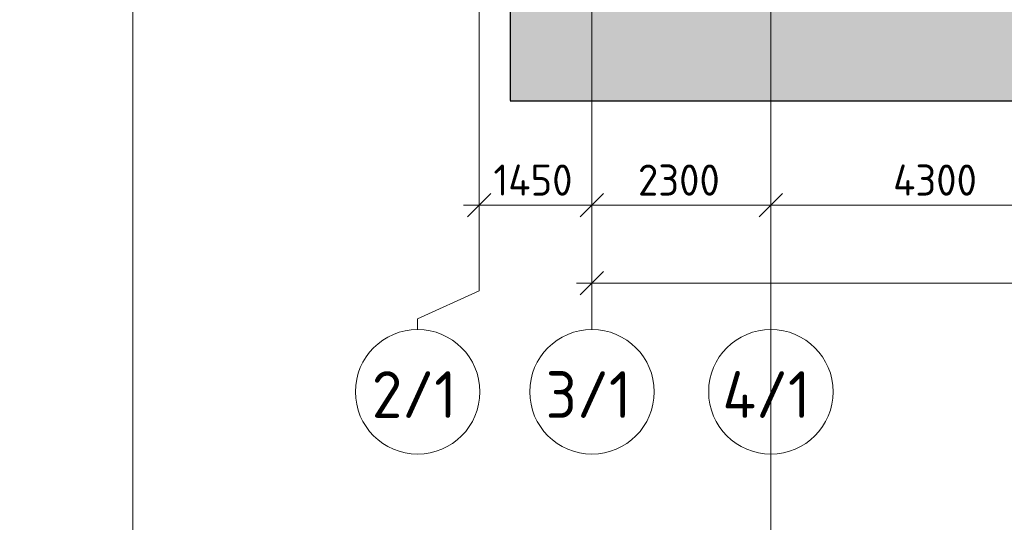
# Model space of a CAD drawing. Header units: millimetres. Extents: x -9064 to 167246, y -7619 to 134351.
# Tile 3 of 112: x -1456 to 11200, y 26784 to 33242. Entities that reach past the tile are written whole.
import ezdxf

# ---------------------------------------------------------------- set-up
doc = ezdxf.new("R2010")
doc.units = ezdxf.units.MM
doc.linetypes.add('3_ Штрих_ 5 х 3 мм', pattern=[8, 5, -3])
doc.linetypes.add('4_ Штрихпунктир_ 10 х 2 мм', pattern=[14, 10, -2, 0, -2])
for name, color, linetype, lineweight in [('A-ANNO-DIMS', 7, 'Continuous', 5), ('A-ANNO-DIMS-200', 7, 'Continuous', 5), ('A-DETL', 7, 'Continuous', 15), ('A-DETL-GENF', 7, 'Continuous', 13), ('S-GRID', 7, 'Continuous', 5), ('S-GRID-IDEN', 7, 'Continuous', 5)]:
    doc.layers.add(name, color=color, linetype=linetype, lineweight=lineweight)
doc.styles.add('GOST Common_1', font='GOST_Common.ttf', dxfattribs={"height": 600})
doc.styles.add('GOST Common_2', font='GOST_Common.ttf', dxfattribs={"height": 400})
doc.dimstyles.new('2_мм', dxfattribs={"dimscale": 304.8, "dimtxt": 402.285999, "dimasz": 0.984252, "dimexe": 0.656168, "dimexo": 0.984252, "dimgap": 0, "dimtad": 1, "dimdec": 0, "dimdsep": 46, "dimtxsty": 'GOST Common_2', "dimblk1": 'OBLIQUE', "dimblk2": 'OBLIQUE', "dimsah": 1, "dimcen": 0.09, "dimdle": 0.656168, "dimadec": 5, "dimazin": 2, "dimtfac": 1, "dimtdec": 4, "dimtix": 1, "dimtmove": 0, "dimatfit": 3, "dimfxl": 1, "dimtvp": 1, "dimtolj": 1, "dimtzin": 0, "dimarcsym": 2})

# ---------------------------------------------------------------- blocks, each defined once
blk = doc.blocks.new('Ось сетки - 8_0 мм-31302-Маркировочный план-схема -2 этажа на отм_-9_600')
at = {"layer": 'S-GRID-IDEN'}
blk.add_circle((0, 0), 4, dxfattribs=at)
blk = doc.blocks.new('DIMBLOCK123-Маркировочный план-схема -2 этажа на отм_-9_600')
at = {"layer": 'A-ANNO-DIMS-200'}
for p, q in [((4450, 30770), (4450, 31058)), ((5900, 30770), (5900, 31058)), ((4250, 30858), (5900, 30858)), ((4450, 30858), (4450, 30770)), ((5900, 30858), (5900, 30770))]:
    blk.add_line(p, q, dxfattribs=at)
at = {"layer": 'A-ANNO-DIMS-200', "lineweight": 25}
for p, q in [((4450, 30858), (4600, 31008)), ((5900, 30858), (6050, 31008)), ((4450, 30858), (4300, 30708)), ((5900, 30858), (5750, 30708))]:
    blk.add_line(p, q, dxfattribs=at)
at = {"layer": 'A-ANNO-DIMS-200', "color": 0, "insert": (4633, 31381), "char_height": 400, "width": 1300.95, "attachment_point": 1, "line_spacing_factor": 1.022761, "style": 'GOST Common_2'}
blk.add_mtext('1450', dxfattribs=at)
blk = doc.blocks.new('_Oblique')
at = {"color": 0, "linetype": 'ByBlock', "lineweight": -2}
blk.add_line((-0.5, -0.5), (0.5, 0.5), dxfattribs=at)
blk = doc.blocks.new('DIMBLOCK124-Маркировочный план-схема -2 этажа на отм_-9_600')
at = {"layer": 'A-ANNO-DIMS-200'}
for p, q in [((5900, 30770), (5900, 31058)), ((8200, 30770), (8200, 31058)), ((5900, 30858), (8200, 30858)), ((5900, 30858), (5900, 30770)), ((8200, 30858), (8200, 30770))]:
    blk.add_line(p, q, dxfattribs=at)
at = {"layer": 'A-ANNO-DIMS-200', "lineweight": 25}
for p, q in [((5900, 30858), (6050, 31008)), ((8200, 30858), (8350, 31008)), ((5900, 30858), (5750, 30708)), ((8200, 30858), (8050, 30708))]:
    blk.add_line(p, q, dxfattribs=at)
at = {"layer": 'A-ANNO-DIMS-200', "color": 0, "insert": (6491, 31381), "char_height": 400, "width": 1341.86, "attachment_point": 1, "line_spacing_factor": 1.022761, "style": 'GOST Common_2'}
blk.add_mtext('2300', dxfattribs=at)
blk = doc.blocks.new('DIMBLOCK125-Маркировочный план-схема -2 этажа на отм_-9_600')
at = {"layer": 'A-ANNO-DIMS-200'}
for p, q in [((8200, 30770), (8200, 31058)), ((12500, 30770), (12500, 31058)), ((8200, 30858), (12500, 30858)), ((8200, 30858), (8200, 30770)), ((12500, 30858), (12500, 30770))]:
    blk.add_line(p, q, dxfattribs=at)
at = {"layer": 'A-ANNO-DIMS-200', "lineweight": 25}
for p, q in [((8200, 30858), (8350, 31008)), ((12500, 30858), (12650, 31008)), ((8200, 30858), (8050, 30708)), ((12500, 30858), (12350, 30708))]:
    blk.add_line(p, q, dxfattribs=at)
at = {"layer": 'A-ANNO-DIMS-200', "color": 0, "insert": (9770, 31381), "char_height": 400, "width": 1390.95, "attachment_point": 1, "line_spacing_factor": 1.022761, "style": 'GOST Common_2'}
blk.add_mtext('4300', dxfattribs=at)
blk = doc.blocks.new('DIMBLOCK138-Маркировочный план-схема -2 этажа на отм_-9_600')
at = {"layer": 'A-ANNO-DIMS-200'}
for p, q in [((5900, 29770), (5900, 30058)), ((37600, 29770), (37600, 30058)), ((5700, 29858), (37800, 29858)), ((5900, 29858), (5900, 29770)), ((37600, 29858), (37600, 29770))]:
    blk.add_line(p, q, dxfattribs=at)
at = {"layer": 'A-ANNO-DIMS-200', "lineweight": 25}
for p, q in [((5900, 29858), (6050, 30008)), ((37600, 29858), (37750, 30008)), ((5900, 29858), (5750, 29708)), ((37600, 29858), (37450, 29708))]:
    blk.add_line(p, q, dxfattribs=at)
at = {"layer": 'A-ANNO-DIMS-200', "color": 0, "insert": (21089, 30381), "char_height": 400, "width": 1587.33, "attachment_point": 1, "line_spacing_factor": 1.022761, "style": 'GOST Common_2'}
blk.add_mtext('31700', dxfattribs=at)

msp = doc.modelspace()

# ---------------------------------------------------------------- hatches: boundary and pattern name
at = {"layer": 'A-DETL-GENF', "true_color": 0xffffff}
h = msp.add_hatch(color=7, dxfattribs=at)
h.paths.add_polyline_path([(4850, 32200), (38582.9, 32200), (38582.9, 48000), (32600, 48000), (32600, 51450), (29550, 51450), (29550, 77950), (32600, 77950), (32600, 100300), (45250, 100300), (45250, 127956.4), (-1456, 127956.4), (-1456, 79200), (4850, 79200), (4850, 32650.6)])
h.paths.add_polyline_path([(37095.7, 36100), (37049.7, 36100), (37050, 36200), (37095.7, 36200), (37091.7, 36192.4), (37056.3, 36190.3), (37054.2, 36185.4), (37056.3, 36109.7), (37061.2, 36107.6), (37091.7, 36107.6)])
h.paths.add_polyline_path([(32810, 41829.6), (32802.2, 41834.1), (32800, 41874.6), (32794.7, 41876.8), (32700, 41874.6), (32697.8, 41869.3), (32697.8, 41834.1), (32690, 41829.6), (32690, 41881.6), (32810, 41881.6), (32810, 41850.5)])
h.paths.add_polyline_path([(19135, 41829.6), (19127.2, 41834.1), (19125, 41874.6), (19113.8, 41876.8), (19025, 41874.6), (19022.8, 41869.3), (19022.8, 41834.1), (19015, 41829.6), (19015, 41881.6), (19135, 41881.6), (19135, 41850.5)])
h.paths.add_polyline_path([(32724.5, 43925), (32694.7, 43925.1), (32694.7, 44025), (32739.5, 44022.7), (32736.7, 44017.4), (32701.3, 44015.3), (32699.2, 44010.4), (32701.3, 43934.7), (32706.2, 43932.6), (32736.7, 43932.6), (32740.7, 43925)])
h.paths.add_polyline_path([(12560, 46350), (12360, 46350), (12360, 77760), (12560, 77760), (12560, 61260), (24060, 61260), (24060, 61060.2), (12560, 61060.2), (12560, 50474.4)])
h.paths.add_polyline_path([(29750, 51650), (32600, 51650), (32600, 60850), (29750, 60850), (29750, 51700)])
h.paths.add_polyline_path([(30119, 61050), (32600, 61050), (32600, 77750), (29750, 77750), (29750, 61050), (30050, 61050)])
h.paths.add_polyline_path([(400, 81000), (400, 81000), (400, 81000)])
h.paths.add_polyline_path([(3160, 81204.6), (3152.2, 81209.1), (3150, 81249.6), (3144.7, 81251.8), (3050, 81249.6), (3047.8, 81244.3), (3047.8, 81209.1), (3040, 81204.6), (3040, 81256.6), (3160, 81256.6), (3160, 81225.5)])
h.paths.add_polyline_path([(4360, 81254.6), (4352.2, 81259.1), (4350, 81299.6), (4344.7, 81301.8), (4250, 81299.6), (4247.8, 81294.3), (4247.8, 81259.1), (4240, 81254.6), (4240, 81306.6), (4360, 81306.6), (4360, 81275.5)])
h.paths.add_polyline_path([(4250, 82290), (4248.4, 82290), (4250, 82410), (4300.4, 82410), (4295.9, 82402.2), (4255.4, 82400), (4253.2, 82394.7), (4255.4, 82300), (4260.7, 82297.8), (4295.9, 82297.8), (4300.4, 82290), (4251, 82290)])
h.paths.add_polyline_path([(30275, 84600), (21175, 84600), (21175, 84800), (30075, 84800), (30075, 96615), (30275, 96615), (30275, 84900)])
h.paths.add_polyline_path([(4254, 85390), (4248.4, 85390), (4250, 85510), (4300.4, 85510), (4295.9, 85502.2), (4255.4, 85500), (4253.2, 85494.7), (4255.4, 85400), (4260.7, 85397.8), (4295.9, 85397.8), (4300.4, 85390), (4255.4, 85390)])
h.paths.add_polyline_path([(43950, 102140), (1750, 102140), (1750, 102340), (43750, 102340), (43750, 118060), (1750, 118060), (1750, 118260), (43950, 118260), (43950, 102340)])

# ---------------------------------------------------------------- linework, layer by layer
at = {"layer": 'A-DETL', "linetype": '3_ Штрих_ 5 х 3 мм', "lineweight": 30}
for p, q in [((4850, 79200), (4850, 32200)), ((4850, 32200), (38582.9, 32200))]:
    msp.add_line(p, q, dxfattribs=at)
at = {"layer": 'S-GRID', "linetype": '4_ Штрихпунктир_ 10 х 2 мм'}
for p, q in [((0, -6019.4), (0, 132751)), ((8200, -6019.4), (8200, 132751)), ((8200, 29261), (8200, 129588.4)), ((5900, 29261), (5900, 100620.8)), ((4450, 29758.9), (4450, 98600))]:
    msp.add_line(p, q, dxfattribs=at)
at = {"layer": 'S-GRID'}
for p, q in [((4450, 29758.9), (3659.2, 29399.2)), ((3659.2, 29399.2), (3659.2, 29261))]:
    msp.add_line(p, q, dxfattribs=at)

# ---------------------------------------------------------------- block references
at = {"layer": 'S-GRID-IDEN', "xscale": 199.9999999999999, "yscale": 199.9999999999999, "zscale": 199.9999999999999}
for p in [(3659.2, 28461), (5900, 28461), (8200, 28461)]:
    msp.add_blockref('Ось сетки - 8_0 мм-31302-Маркировочный план-схема -2 этажа на отм_-9_600', p, dxfattribs=at)

# ---------------------------------------------------------------- texts
at = {"layer": 'S-GRID-IDEN', "char_height": 600, "attachment_point": 1, "style": 'GOST Common_1'}
for s, insert, width in [('2/1', (3070, 28725.2), 1410.97), ('3/1', (5303.8, 28725.2), 1427.004), ('4/1', (7577.8, 28725.2), 1491.139)]:
    msp.add_mtext(s, dxfattribs=dict(at, insert=insert, width=width))

# ---------------------------------------------------------------- dimensions: what is measured, and where the dimension line sits
at = {"layer": 'A-ANNO-DIMS'}
for base, p1, p2, override, picture, middle in [((5900, 30858.3), (4450, 31070.4), (5900, 31070.4), {"dimpost": '<>', "dimfxl": 1450}, 'DIMBLOCK123-Маркировочный план-схема -2 этажа на отм_-9_600', (5175, 31058.3)), ((8200, 30858.3), (5900, 31070.4), (8200, 31070.4), {"dimpost": '<>', "dimfxl": 2300}, 'DIMBLOCK124-Маркировочный план-схема -2 этажа на отм_-9_600', (7050, 31058.3)), ((12500, 30858.3), (8200, 31070.4), (12500, 31070.4), {"dimpost": '<>', "dimfxl": 4300}, 'DIMBLOCK125-Маркировочный план-схема -2 этажа на отм_-9_600', (10350, 31058.3)), ((37600, 29858.3), (5900, 30070.4), (37600, 30070.4), {"dimpost": '<>', "dimfxl": 31700}, 'DIMBLOCK138-Маркировочный план-схема -2 этажа на отм_-9_600', (21750, 30058.3))]:
    dim = msp.add_linear_dim(base=base, p1=p1, p2=p2, dimstyle='2_мм', override=override, dxfattribs=at)
    dim.commit()
    dim.dimension.update_dxf_attribs({"geometry": picture, "text_midpoint": middle})

doc.saveas('drawing.dxf')
